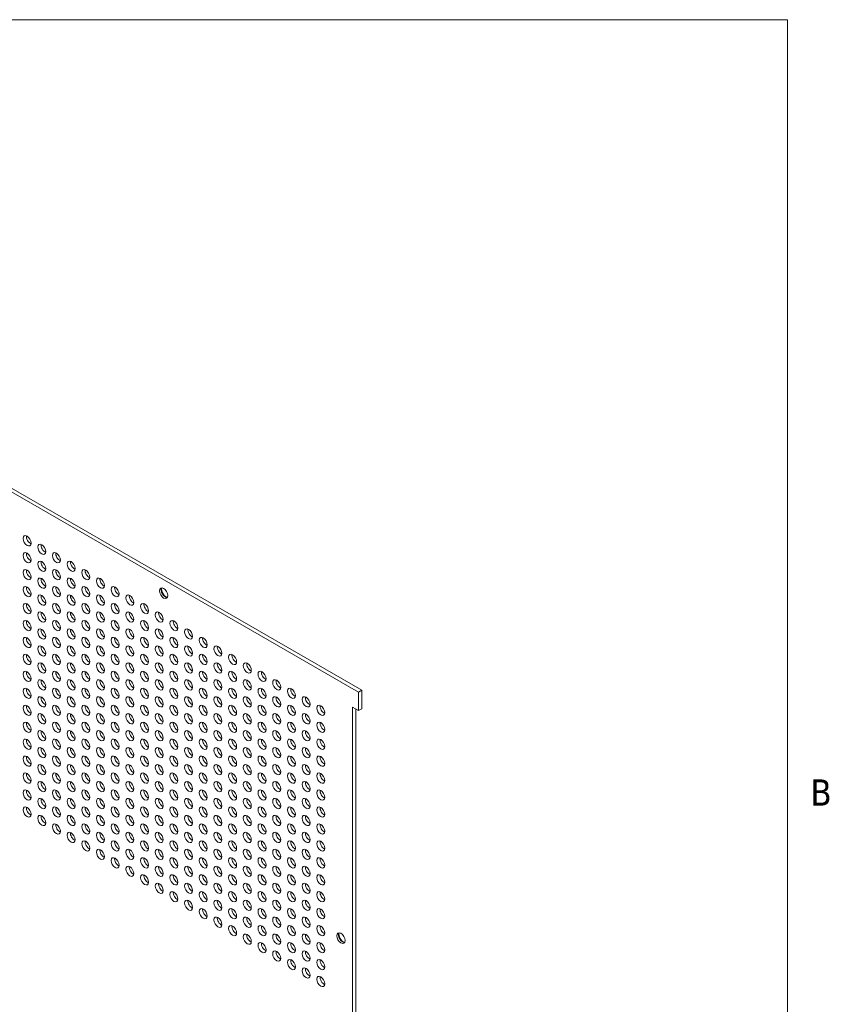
# Model space of a CAD drawing. Header units: millimetres. Extents: x 11 to 920, y 11 to 709.
# Tile 6 of 6: x 752 to 908, y 499 to 687. Entities that reach past the tile are written whole.
import ezdxf

# ---------------------------------------------------------------- set-up
doc = ezdxf.new("R2010")
doc.units = ezdxf.units.MM
doc.header["$LTSCALE"] = 3.333333
doc.layers.add('Sketch Geometry (ANSI)', color=7, linetype='Continuous', lineweight=9)
doc.layers.add('Visible (ANSI)', color=7, linetype='Continuous', lineweight=18)
doc.styles.add('Note Text (ANSI)', font='tahoma.ttf')

# ---------------------------------------------------------------- blocks, each defined once
blk = doc.blocks.new('Borders Default Border')
at = {"layer": 'Sketch Geometry (ANSI)', "flags": 128}
blk.add_lwpolyline([(9.652, 9.652), (9.652, 206.248), (269.748, 206.248), (269.748, 9.652), (9.652, 9.652)], dxfattribs=at)
at = {"layer": 'Sketch Geometry (ANSI)', "insert": (271.056, 161.175), "char_height": 1.5, "attachment_point": 7, "style": 'Note Text (ANSI)'}
blk.add_mtext('B', dxfattribs=at)

msp = doc.modelspace()

# ---------------------------------------------------------------- linework, layer by layer
at = {"layer": 'Visible (ANSI)'}
for p, q in [((671.477, 643.765), (817.778, 559.298)), ((817.141, 558.931), (670.841, 643.398)), ((817.778, 559.298), (817.141, 558.931)), ((817.778, 559.298), (817.778, 555.767)), ((817.141, 555.4), (817.141, 558.931)), ((816.019, 382.256), (816.019, 556.048)), ((816.019, 556.048), (817.141, 555.4)), ((816.655, 555.68), (816.655, 382.624)), ((817.778, 555.767), (817.141, 555.4))]:
    msp.add_line(p, q, dxfattribs=at)
for centre, major_axis in [((753.813, 587.872), (-0.54, 0.935)), ((756.619, 586.252), (-0.54, 0.935)), ((753.813, 584.631), (-0.54, 0.935)), ((759.426, 584.631), (-0.54, 0.935)), ((756.619, 583.011), (-0.54, 0.935)), ((762.232, 583.011), (-0.54, 0.935)), ((753.813, 581.391), (-0.54, 0.935)), ((759.426, 581.391), (-0.54, 0.935)), ((765.038, 581.391), (-0.54, 0.935)), ((756.619, 579.771), (-0.54, 0.935)), ((762.232, 579.771), (-0.54, 0.935)), ((767.845, 579.771), (-0.54, 0.935)), ((753.813, 578.15), (-0.54, 0.935)), ((759.426, 578.15), (-0.54, 0.935)), ((765.038, 578.15), (-0.54, 0.935)), ((770.651, 578.15), (-0.54, 0.935)), ((779.912, 577.853), (-0.563, 0.974)), ((753.813, 574.91), (-0.54, 0.935)), ((756.619, 576.53), (-0.54, 0.935)), ((759.426, 574.91), (-0.54, 0.935)), ((762.232, 576.53), (-0.54, 0.935)), ((765.038, 574.91), (-0.54, 0.935)), ((767.845, 576.53), (-0.54, 0.935)), ((770.651, 574.91), (-0.54, 0.935)), ((773.457, 576.53), (-0.54, 0.935)), ((776.264, 574.91), (-0.54, 0.935)), ((756.619, 573.29), (-0.54, 0.935)), ((762.232, 573.29), (-0.54, 0.935)), ((767.845, 573.29), (-0.54, 0.935)), ((773.457, 573.29), (-0.54, 0.935)), ((779.07, 573.29), (-0.54, 0.935)), ((753.813, 571.67), (-0.54, 0.935)), ((759.426, 571.67), (-0.54, 0.935)), ((765.038, 571.67), (-0.54, 0.935)), ((770.651, 571.67), (-0.54, 0.935)), ((776.264, 571.67), (-0.54, 0.935)), ((781.876, 571.67), (-0.54, 0.935)), ((756.619, 570.049), (-0.54, 0.935)), ((762.232, 570.049), (-0.54, 0.935)), ((767.845, 570.049), (-0.54, 0.935)), ((773.457, 570.049), (-0.54, 0.935)), ((779.07, 570.049), (-0.54, 0.935)), ((784.683, 570.049), (-0.54, 0.935)), ((753.813, 568.429), (-0.54, 0.935)), ((759.426, 568.429), (-0.54, 0.935)), ((765.038, 568.429), (-0.54, 0.935)), ((770.651, 568.429), (-0.54, 0.935)), ((776.264, 568.429), (-0.54, 0.935)), ((781.876, 568.429), (-0.54, 0.935)), ((787.489, 568.429), (-0.54, 0.935)), ((756.619, 566.809), (-0.54, 0.935)), ((762.232, 566.809), (-0.54, 0.935)), ((767.845, 566.809), (-0.54, 0.935)), ((773.457, 566.809), (-0.54, 0.935)), ((779.07, 566.809), (-0.54, 0.935)), ((784.683, 566.809), (-0.54, 0.935)), ((790.295, 566.809), (-0.54, 0.935)), ((753.813, 565.189), (-0.54, 0.935)), ((759.426, 565.189), (-0.54, 0.935)), ((765.038, 565.189), (-0.54, 0.935)), ((770.651, 565.189), (-0.54, 0.935)), ((776.264, 565.189), (-0.54, 0.935)), ((781.876, 565.189), (-0.54, 0.935)), ((787.489, 565.189), (-0.54, 0.935)), ((793.102, 565.189), (-0.54, 0.935)), ((753.813, 561.948), (-0.54, 0.935)), ((756.619, 563.568), (-0.54, 0.935)), ((759.426, 561.948), (-0.54, 0.935)), ((762.232, 563.568), (-0.54, 0.935)), ((765.038, 561.948), (-0.54, 0.935)), ((767.845, 563.568), (-0.54, 0.935)), ((770.651, 561.948), (-0.54, 0.935)), ((773.457, 563.568), (-0.54, 0.935)), ((776.264, 561.948), (-0.54, 0.935)), ((779.07, 563.568), (-0.54, 0.935)), ((781.876, 561.948), (-0.54, 0.935)), ((784.683, 563.568), (-0.54, 0.935)), ((787.489, 561.948), (-0.54, 0.935)), ((790.295, 563.568), (-0.54, 0.935)), ((793.102, 561.948), (-0.54, 0.935)), ((795.908, 563.568), (-0.54, 0.935)), ((798.714, 561.948), (-0.54, 0.935)), ((756.619, 560.328), (-0.54, 0.935)), ((762.232, 560.328), (-0.54, 0.935)), ((767.845, 560.328), (-0.54, 0.935)), ((773.457, 560.328), (-0.54, 0.935)), ((779.07, 560.328), (-0.54, 0.935)), ((784.683, 560.328), (-0.54, 0.935)), ((790.295, 560.328), (-0.54, 0.935)), ((795.908, 560.328), (-0.54, 0.935)), ((801.521, 560.328), (-0.54, 0.935)), ((753.813, 558.708), (-0.54, 0.935)), ((759.426, 558.708), (-0.54, 0.935)), ((765.038, 558.708), (-0.54, 0.935)), ((770.651, 558.708), (-0.54, 0.935)), ((776.264, 558.708), (-0.54, 0.935)), ((781.876, 558.708), (-0.54, 0.935)), ((787.489, 558.708), (-0.54, 0.935)), ((793.102, 558.708), (-0.54, 0.935)), ((798.714, 558.708), (-0.54, 0.935)), ((804.327, 558.708), (-0.54, 0.935)), ((756.619, 557.087), (-0.54, 0.935)), ((762.232, 557.087), (-0.54, 0.935)), ((767.845, 557.087), (-0.54, 0.935)), ((773.457, 557.087), (-0.54, 0.935)), ((779.07, 557.087), (-0.54, 0.935)), ((784.683, 557.087), (-0.54, 0.935)), ((790.295, 557.087), (-0.54, 0.935)), ((795.908, 557.087), (-0.54, 0.935)), ((801.521, 557.087), (-0.54, 0.935)), ((807.133, 557.087), (-0.54, 0.935)), ((753.813, 555.467), (-0.54, 0.935)), ((759.426, 555.467), (-0.54, 0.935)), ((765.038, 555.467), (-0.54, 0.935)), ((770.651, 555.467), (-0.54, 0.935)), ((776.264, 555.467), (-0.54, 0.935)), ((781.876, 555.467), (-0.54, 0.935)), ((787.489, 555.467), (-0.54, 0.935)), ((793.102, 555.467), (-0.54, 0.935)), ((798.714, 555.467), (-0.54, 0.935)), ((804.327, 555.467), (-0.54, 0.935)), ((809.94, 555.467), (-0.54, 0.935)), ((756.619, 553.847), (-0.54, 0.935)), ((762.232, 553.847), (-0.54, 0.935)), ((767.845, 553.847), (-0.54, 0.935)), ((773.457, 553.847), (-0.54, 0.935)), ((779.07, 553.847), (-0.54, 0.935)), ((784.683, 553.847), (-0.54, 0.935)), ((790.295, 553.847), (-0.54, 0.935)), ((795.908, 553.847), (-0.54, 0.935)), ((801.521, 553.847), (-0.54, 0.935)), ((807.133, 553.847), (-0.54, 0.935)), ((753.813, 552.227), (-0.54, 0.935)), ((756.619, 550.606), (-0.54, 0.935)), ((759.426, 552.227), (-0.54, 0.935)), ((762.232, 550.606), (-0.54, 0.935)), ((765.038, 552.227), (-0.54, 0.935)), ((767.845, 550.606), (-0.54, 0.935)), ((770.651, 552.227), (-0.54, 0.935)), ((773.457, 550.606), (-0.54, 0.935)), ((776.264, 552.227), (-0.54, 0.935)), ((779.07, 550.606), (-0.54, 0.935)), ((781.876, 552.227), (-0.54, 0.935)), ((784.683, 550.606), (-0.54, 0.935)), ((787.489, 552.227), (-0.54, 0.935)), ((790.295, 550.606), (-0.54, 0.935)), ((793.102, 552.227), (-0.54, 0.935)), ((795.908, 550.606), (-0.54, 0.935)), ((798.714, 552.227), (-0.54, 0.935)), ((801.521, 550.606), (-0.54, 0.935)), ((804.327, 552.227), (-0.54, 0.935)), ((807.133, 550.606), (-0.54, 0.935)), ((809.94, 552.227), (-0.54, 0.935)), ((753.813, 548.986), (-0.54, 0.935)), ((759.426, 548.986), (-0.54, 0.935)), ((765.038, 548.986), (-0.54, 0.935)), ((770.651, 548.986), (-0.54, 0.935)), ((776.264, 548.986), (-0.54, 0.935)), ((781.876, 548.986), (-0.54, 0.935)), ((787.489, 548.986), (-0.54, 0.935)), ((793.102, 548.986), (-0.54, 0.935)), ((798.714, 548.986), (-0.54, 0.935)), ((804.327, 548.986), (-0.54, 0.935)), ((809.94, 548.986), (-0.54, 0.935)), ((756.619, 547.366), (-0.54, 0.935)), ((762.232, 547.366), (-0.54, 0.935)), ((767.845, 547.366), (-0.54, 0.935)), ((773.457, 547.366), (-0.54, 0.935)), ((779.07, 547.366), (-0.54, 0.935)), ((784.683, 547.366), (-0.54, 0.935)), ((790.295, 547.366), (-0.54, 0.935)), ((795.908, 547.366), (-0.54, 0.935)), ((801.521, 547.366), (-0.54, 0.935)), ((807.133, 547.366), (-0.54, 0.935)), ((753.813, 545.746), (-0.54, 0.935)), ((759.426, 545.746), (-0.54, 0.935)), ((765.038, 545.746), (-0.54, 0.935)), ((770.651, 545.746), (-0.54, 0.935)), ((776.264, 545.746), (-0.54, 0.935)), ((781.876, 545.746), (-0.54, 0.935)), ((787.489, 545.746), (-0.54, 0.935)), ((793.102, 545.746), (-0.54, 0.935)), ((798.714, 545.746), (-0.54, 0.935)), ((804.327, 545.746), (-0.54, 0.935)), ((809.94, 545.746), (-0.54, 0.935)), ((756.619, 544.126), (-0.54, 0.935)), ((762.232, 544.126), (-0.54, 0.935)), ((767.845, 544.126), (-0.54, 0.935)), ((773.457, 544.126), (-0.54, 0.935)), ((779.07, 544.126), (-0.54, 0.935)), ((784.683, 544.126), (-0.54, 0.935)), ((790.295, 544.126), (-0.54, 0.935)), ((795.908, 544.126), (-0.54, 0.935)), ((801.521, 544.126), (-0.54, 0.935)), ((807.133, 544.126), (-0.54, 0.935)), ((753.813, 542.505), (-0.54, 0.935)), ((759.426, 542.505), (-0.54, 0.935)), ((765.038, 542.505), (-0.54, 0.935)), ((770.651, 542.505), (-0.54, 0.935)), ((776.264, 542.505), (-0.54, 0.935)), ((781.876, 542.505), (-0.54, 0.935)), ((787.489, 542.505), (-0.54, 0.935)), ((793.102, 542.505), (-0.54, 0.935)), ((798.714, 542.505), (-0.54, 0.935)), ((804.327, 542.505), (-0.54, 0.935)), ((809.94, 542.505), (-0.54, 0.935)), ((753.813, 539.265), (-0.54, 0.935)), ((756.619, 540.885), (-0.54, 0.935)), ((759.426, 539.265), (-0.54, 0.935)), ((762.232, 540.885), (-0.54, 0.935)), ((765.038, 539.265), (-0.54, 0.935)), ((767.845, 540.885), (-0.54, 0.935)), ((770.651, 539.265), (-0.54, 0.935)), ((773.457, 540.885), (-0.54, 0.935)), ((776.264, 539.265), (-0.54, 0.935)), ((779.07, 540.885), (-0.54, 0.935)), ((781.876, 539.265), (-0.54, 0.935)), ((784.683, 540.885), (-0.54, 0.935)), ((787.489, 539.265), (-0.54, 0.935)), ((790.295, 540.885), (-0.54, 0.935)), ((793.102, 539.265), (-0.54, 0.935)), ((795.908, 540.885), (-0.54, 0.935)), ((798.714, 539.265), (-0.54, 0.935)), ((801.521, 540.885), (-0.54, 0.935)), ((804.327, 539.265), (-0.54, 0.935)), ((807.133, 540.885), (-0.54, 0.935)), ((809.94, 539.265), (-0.54, 0.935)), ((756.619, 537.645), (-0.54, 0.935)), ((762.232, 537.645), (-0.54, 0.935)), ((767.845, 537.645), (-0.54, 0.935)), ((773.457, 537.645), (-0.54, 0.935)), ((779.07, 537.645), (-0.54, 0.935)), ((784.683, 537.645), (-0.54, 0.935)), ((790.295, 537.645), (-0.54, 0.935)), ((795.908, 537.645), (-0.54, 0.935)), ((801.521, 537.645), (-0.54, 0.935)), ((807.133, 537.645), (-0.54, 0.935)), ((753.813, 536.024), (-0.54, 0.935)), ((759.426, 536.024), (-0.54, 0.935)), ((765.038, 536.024), (-0.54, 0.935)), ((770.651, 536.024), (-0.54, 0.935)), ((776.264, 536.024), (-0.54, 0.935)), ((781.876, 536.024), (-0.54, 0.935)), ((787.489, 536.024), (-0.54, 0.935)), ((793.102, 536.024), (-0.54, 0.935)), ((798.714, 536.024), (-0.54, 0.935)), ((804.327, 536.024), (-0.54, 0.935)), ((809.94, 536.024), (-0.54, 0.935)), ((756.619, 534.404), (-0.54, 0.935)), ((762.232, 534.404), (-0.54, 0.935)), ((767.845, 534.404), (-0.54, 0.935)), ((773.457, 534.404), (-0.54, 0.935)), ((779.07, 534.404), (-0.54, 0.935)), ((784.683, 534.404), (-0.54, 0.935)), ((790.295, 534.404), (-0.54, 0.935)), ((795.908, 534.404), (-0.54, 0.935)), ((801.521, 534.404), (-0.54, 0.935)), ((807.133, 534.404), (-0.54, 0.935)), ((759.426, 532.784), (-0.54, 0.935)), ((765.038, 532.784), (-0.54, 0.935)), ((770.651, 532.784), (-0.54, 0.935)), ((776.264, 532.784), (-0.54, 0.935)), ((781.876, 532.784), (-0.54, 0.935)), ((787.489, 532.784), (-0.54, 0.935)), ((793.102, 532.784), (-0.54, 0.935)), ((798.714, 532.784), (-0.54, 0.935)), ((804.327, 532.784), (-0.54, 0.935)), ((809.94, 532.784), (-0.54, 0.935)), ((762.232, 531.164), (-0.54, 0.935)), ((767.845, 531.164), (-0.54, 0.935)), ((773.457, 531.164), (-0.54, 0.935)), ((779.07, 531.164), (-0.54, 0.935)), ((784.683, 531.164), (-0.54, 0.935)), ((790.295, 531.164), (-0.54, 0.935)), ((795.908, 531.164), (-0.54, 0.935)), ((801.521, 531.164), (-0.54, 0.935)), ((807.133, 531.164), (-0.54, 0.935)), ((765.038, 529.543), (-0.54, 0.935)), ((767.845, 527.923), (-0.54, 0.935)), ((770.651, 529.543), (-0.54, 0.935)), ((773.457, 527.923), (-0.54, 0.935)), ((776.264, 529.543), (-0.54, 0.935)), ((779.07, 527.923), (-0.54, 0.935)), ((781.876, 529.543), (-0.54, 0.935)), ((784.683, 527.923), (-0.54, 0.935)), ((787.489, 529.543), (-0.54, 0.935)), ((790.295, 527.923), (-0.54, 0.935)), ((793.102, 529.543), (-0.54, 0.935)), ((795.908, 527.923), (-0.54, 0.935)), ((798.714, 529.543), (-0.54, 0.935)), ((801.521, 527.923), (-0.54, 0.935)), ((804.327, 529.543), (-0.54, 0.935)), ((807.133, 527.923), (-0.54, 0.935)), ((809.94, 529.543), (-0.54, 0.935)), ((770.651, 526.303), (-0.54, 0.935)), ((776.264, 526.303), (-0.54, 0.935)), ((781.876, 526.303), (-0.54, 0.935)), ((787.489, 526.303), (-0.54, 0.935)), ((793.102, 526.303), (-0.54, 0.935)), ((798.714, 526.303), (-0.54, 0.935)), ((804.327, 526.303), (-0.54, 0.935)), ((809.94, 526.303), (-0.54, 0.935)), ((773.457, 524.683), (-0.54, 0.935)), ((779.07, 524.683), (-0.54, 0.935)), ((784.683, 524.683), (-0.54, 0.935)), ((790.295, 524.683), (-0.54, 0.935)), ((795.908, 524.683), (-0.54, 0.935)), ((801.521, 524.683), (-0.54, 0.935)), ((807.133, 524.683), (-0.54, 0.935)), ((776.264, 523.062), (-0.54, 0.935)), ((781.876, 523.062), (-0.54, 0.935)), ((787.489, 523.062), (-0.54, 0.935)), ((793.102, 523.062), (-0.54, 0.935)), ((798.714, 523.062), (-0.54, 0.935)), ((804.327, 523.062), (-0.54, 0.935)), ((809.94, 523.062), (-0.54, 0.935)), ((779.07, 521.442), (-0.54, 0.935)), ((784.683, 521.442), (-0.54, 0.935)), ((790.295, 521.442), (-0.54, 0.935)), ((795.908, 521.442), (-0.54, 0.935)), ((801.521, 521.442), (-0.54, 0.935)), ((807.133, 521.442), (-0.54, 0.935)), ((781.876, 519.822), (-0.54, 0.935)), ((787.489, 519.822), (-0.54, 0.935)), ((793.102, 519.822), (-0.54, 0.935)), ((798.714, 519.822), (-0.54, 0.935)), ((804.327, 519.822), (-0.54, 0.935)), ((809.94, 519.822), (-0.54, 0.935)), ((784.683, 518.202), (-0.54, 0.935)), ((787.489, 516.582), (-0.54, 0.935)), ((790.295, 518.202), (-0.54, 0.935)), ((793.102, 516.582), (-0.54, 0.935)), ((795.908, 518.202), (-0.54, 0.935)), ((798.714, 516.582), (-0.54, 0.935)), ((801.521, 518.202), (-0.54, 0.935)), ((804.327, 516.582), (-0.54, 0.935)), ((807.133, 518.202), (-0.54, 0.935)), ((809.94, 516.582), (-0.54, 0.935)), ((790.295, 514.961), (-0.54, 0.935)), ((795.908, 514.961), (-0.54, 0.935)), ((801.521, 514.961), (-0.54, 0.935)), ((807.133, 514.961), (-0.54, 0.935)), ((793.102, 513.341), (-0.54, 0.935)), ((798.714, 513.341), (-0.54, 0.935)), ((804.327, 513.341), (-0.54, 0.935)), ((809.94, 513.341), (-0.54, 0.935)), ((795.908, 511.721), (-0.54, 0.935)), ((801.521, 511.721), (-0.54, 0.935)), ((807.133, 511.721), (-0.54, 0.935)), ((813.791, 511.916), (-0.563, 0.974)), ((798.714, 510.101), (-0.54, 0.935)), ((804.327, 510.101), (-0.54, 0.935)), ((809.94, 510.101), (-0.54, 0.935)), ((801.521, 508.48), (-0.54, 0.935)), ((807.133, 508.48), (-0.54, 0.935)), ((804.327, 506.86), (-0.54, 0.935)), ((807.133, 505.24), (-0.54, 0.935)), ((809.94, 506.86), (-0.54, 0.935)), ((809.94, 503.62), (-0.54, 0.935))]:
    msp.add_ellipse(centre, major_axis=major_axis, ratio=0.5773503, dxfattribs=at)
for centre, major_axis, start_param, end_param in [((754.45, 588.239), (0.54, -0.935), 3.7720677, 5.6527102), ((754.45, 584.999), (0.54, -0.935), 3.7720677, 5.6527102), ((757.256, 586.619), (0.54, -0.935), 3.7720677, 5.6527102), ((760.062, 584.999), (0.54, -0.935), 3.7720677, 5.6527102), ((757.256, 583.379), (0.54, -0.935), 3.7720677, 5.6527102), ((762.869, 583.379), (0.54, -0.935), 3.7720677, 5.6527102), ((754.45, 581.758), (0.54, -0.935), 3.7720677, 5.6527102), ((760.062, 581.758), (0.54, -0.935), 3.7720677, 5.6527102), ((765.675, 581.758), (0.54, -0.935), 3.7720677, 5.6527102), ((757.256, 580.138), (0.54, -0.935), 3.7720677, 5.6527102), ((762.869, 580.138), (0.54, -0.935), 3.7720677, 5.6527102), ((768.481, 580.138), (0.54, -0.935), 3.7720677, 5.6527102), ((754.45, 578.518), (0.54, -0.935), 3.7720677, 5.6527102), ((760.062, 578.518), (0.54, -0.935), 3.7720677, 5.6527102), ((765.675, 578.518), (0.54, -0.935), 3.7720677, 5.6527102), ((771.288, 578.518), (0.54, -0.935), 3.7720677, 5.6527102), ((780.243, 578.045), (0.563, -0.974), 3.4405678, 5.9842101), ((780.548, 578.221), (0.75, -1.299), 3.9764519, 5.448326), ((757.256, 576.898), (0.54, -0.935), 3.7720677, 5.6527102), ((762.869, 576.898), (0.54, -0.935), 3.7720677, 5.6527102), ((768.481, 576.898), (0.54, -0.935), 3.7720677, 5.6527102), ((774.094, 576.898), (0.54, -0.935), 3.7720677, 5.6527102), ((754.45, 575.277), (0.54, -0.935), 3.7720677, 5.6527102), ((757.256, 573.657), (0.54, -0.935), 3.7720677, 5.6527102), ((760.062, 575.277), (0.54, -0.935), 3.7720677, 5.6527102), ((762.869, 573.657), (0.54, -0.935), 3.7720677, 5.6527102), ((765.675, 575.277), (0.54, -0.935), 3.7720677, 5.6527102), ((768.481, 573.657), (0.54, -0.935), 3.7720677, 5.6527102), ((771.288, 575.277), (0.54, -0.935), 3.7720677, 5.6527102), ((774.094, 573.657), (0.54, -0.935), 3.7720677, 5.6527102), ((776.9, 575.277), (0.54, -0.935), 3.7720677, 5.6527102), ((779.707, 573.657), (0.54, -0.935), 3.7720677, 5.6527102), ((754.45, 572.037), (0.54, -0.935), 3.7720677, 5.6527102), ((760.062, 572.037), (0.54, -0.935), 3.7720677, 5.6527102), ((765.675, 572.037), (0.54, -0.935), 3.7720677, 5.6527102), ((771.288, 572.037), (0.54, -0.935), 3.7720677, 5.6527102), ((776.9, 572.037), (0.54, -0.935), 3.7720677, 5.6527102), ((782.513, 572.037), (0.54, -0.935), 3.7720677, 5.6527102), ((757.256, 570.417), (0.54, -0.935), 3.7720677, 5.6527102), ((762.869, 570.417), (0.54, -0.935), 3.7720677, 5.6527102), ((768.481, 570.417), (0.54, -0.935), 3.7720677, 5.6527102), ((774.094, 570.417), (0.54, -0.935), 3.7720677, 5.6527102), ((779.707, 570.417), (0.54, -0.935), 3.7720677, 5.6527102), ((785.319, 570.417), (0.54, -0.935), 3.7720677, 5.6527102), ((754.45, 568.796), (0.54, -0.935), 3.7720677, 5.6527102), ((760.062, 568.796), (0.54, -0.935), 3.7720677, 5.6527102), ((765.675, 568.796), (0.54, -0.935), 3.7720677, 5.6527102), ((771.288, 568.796), (0.54, -0.935), 3.7720677, 5.6527102), ((776.9, 568.796), (0.54, -0.935), 3.7720677, 5.6527102), ((782.513, 568.796), (0.54, -0.935), 3.7720677, 5.6527102), ((788.126, 568.796), (0.54, -0.935), 3.7720677, 5.6527102), ((757.256, 567.176), (0.54, -0.935), 3.7720677, 5.6527102), ((762.869, 567.176), (0.54, -0.935), 3.7720677, 5.6527102), ((768.481, 567.176), (0.54, -0.935), 3.7720677, 5.6527102), ((774.094, 567.176), (0.54, -0.935), 3.7720677, 5.6527102), ((779.707, 567.176), (0.54, -0.935), 3.7720677, 5.6527102), ((785.319, 567.176), (0.54, -0.935), 3.7720677, 5.6527102), ((790.932, 567.176), (0.54, -0.935), 3.7720677, 5.6527102), ((754.45, 565.556), (0.54, -0.935), 3.7720677, 5.6527102), ((760.062, 565.556), (0.54, -0.935), 3.7720677, 5.6527102), ((765.675, 565.556), (0.54, -0.935), 3.7720677, 5.6527102), ((771.288, 565.556), (0.54, -0.935), 3.7720677, 5.6527102), ((776.9, 565.556), (0.54, -0.935), 3.7720677, 5.6527102), ((782.513, 565.556), (0.54, -0.935), 3.7720677, 5.6527102), ((788.126, 565.556), (0.54, -0.935), 3.7720677, 5.6527102), ((793.738, 565.556), (0.54, -0.935), 3.7720677, 5.6527102), ((754.45, 562.316), (0.54, -0.935), 3.7720677, 5.6527102), ((757.256, 563.936), (0.54, -0.935), 3.7720677, 5.6527102), ((760.062, 562.316), (0.54, -0.935), 3.7720677, 5.6527102), ((762.869, 563.936), (0.54, -0.935), 3.7720677, 5.6527102), ((765.675, 562.316), (0.54, -0.935), 3.7720677, 5.6527102), ((768.481, 563.936), (0.54, -0.935), 3.7720677, 5.6527102), ((771.288, 562.316), (0.54, -0.935), 3.7720677, 5.6527102), ((774.094, 563.936), (0.54, -0.935), 3.7720677, 5.6527102), ((776.9, 562.316), (0.54, -0.935), 3.7720677, 5.6527102), ((779.707, 563.936), (0.54, -0.935), 3.7720677, 5.6527102), ((782.513, 562.316), (0.54, -0.935), 3.7720677, 5.6527102), ((785.319, 563.936), (0.54, -0.935), 3.7720677, 5.6527102), ((788.126, 562.316), (0.54, -0.935), 3.7720677, 5.6527102), ((790.932, 563.936), (0.54, -0.935), 3.7720677, 5.6527102), ((793.738, 562.316), (0.54, -0.935), 3.7720677, 5.6527102), ((796.544, 563.936), (0.54, -0.935), 3.7720677, 5.6527102), ((799.351, 562.316), (0.54, -0.935), 3.7720677, 5.6527102), ((757.256, 560.695), (0.54, -0.935), 3.7720677, 5.6527102), ((762.869, 560.695), (0.54, -0.935), 3.7720677, 5.6527102), ((768.481, 560.695), (0.54, -0.935), 3.7720677, 5.6527102), ((774.094, 560.695), (0.54, -0.935), 3.7720677, 5.6527102), ((779.707, 560.695), (0.54, -0.935), 3.7720677, 5.6527102), ((785.319, 560.695), (0.54, -0.935), 3.7720677, 5.6527102), ((790.932, 560.695), (0.54, -0.935), 3.7720677, 5.6527102), ((796.544, 560.695), (0.54, -0.935), 3.7720677, 5.6527102), ((802.157, 560.695), (0.54, -0.935), 3.7720677, 5.6527102), ((754.45, 559.075), (0.54, -0.935), 3.7720677, 5.6527102), ((760.062, 559.075), (0.54, -0.935), 3.7720677, 5.6527102), ((765.675, 559.075), (0.54, -0.935), 3.7720677, 5.6527102), ((771.288, 559.075), (0.54, -0.935), 3.7720677, 5.6527102), ((776.9, 559.075), (0.54, -0.935), 3.7720677, 5.6527102), ((782.513, 559.075), (0.54, -0.935), 3.7720677, 5.6527102), ((788.126, 559.075), (0.54, -0.935), 3.7720677, 5.6527102), ((793.738, 559.075), (0.54, -0.935), 3.7720677, 5.6527102), ((799.351, 559.075), (0.54, -0.935), 3.7720677, 5.6527102), ((804.963, 559.075), (0.54, -0.935), 3.7720677, 5.6527102), ((757.256, 557.455), (0.54, -0.935), 3.7720677, 5.6527102), ((762.869, 557.455), (0.54, -0.935), 3.7720677, 5.6527102), ((768.481, 557.455), (0.54, -0.935), 3.7720677, 5.6527102), ((774.094, 557.455), (0.54, -0.935), 3.7720677, 5.6527102), ((779.707, 557.455), (0.54, -0.935), 3.7720677, 5.6527102), ((785.319, 557.455), (0.54, -0.935), 3.7720677, 5.6527102), ((790.932, 557.455), (0.54, -0.935), 3.7720677, 5.6527102), ((796.544, 557.455), (0.54, -0.935), 3.7720677, 5.6527102), ((802.157, 557.455), (0.54, -0.935), 3.7720677, 5.6527102), ((807.77, 557.455), (0.54, -0.935), 3.7720677, 5.6527102), ((754.45, 555.835), (0.54, -0.935), 3.7720677, 5.6527102), ((760.062, 555.835), (0.54, -0.935), 3.7720677, 5.6527102), ((765.675, 555.835), (0.54, -0.935), 3.7720677, 5.6527102), ((771.288, 555.835), (0.54, -0.935), 3.7720677, 5.6527102), ((776.9, 555.835), (0.54, -0.935), 3.7720677, 5.6527102), ((782.513, 555.835), (0.54, -0.935), 3.7720677, 5.6527102), ((788.126, 555.835), (0.54, -0.935), 3.7720677, 5.6527102), ((793.738, 555.835), (0.54, -0.935), 3.7720677, 5.6527102), ((799.351, 555.835), (0.54, -0.935), 3.7720677, 5.6527102), ((804.963, 555.835), (0.54, -0.935), 3.7720677, 5.6527102), ((810.576, 555.835), (0.54, -0.935), 3.7720677, 5.6527102), ((757.256, 554.214), (0.54, -0.935), 3.7720677, 5.6527102), ((762.869, 554.214), (0.54, -0.935), 3.7720677, 5.6527102), ((768.481, 554.214), (0.54, -0.935), 3.7720677, 5.6527102), ((774.094, 554.214), (0.54, -0.935), 3.7720677, 5.6527102), ((779.707, 554.214), (0.54, -0.935), 3.7720677, 5.6527102), ((785.319, 554.214), (0.54, -0.935), 3.7720677, 5.6527102), ((790.932, 554.214), (0.54, -0.935), 3.7720677, 5.6527102), ((796.544, 554.214), (0.54, -0.935), 3.7720677, 5.6527102), ((802.157, 554.214), (0.54, -0.935), 3.7720677, 5.6527102), ((807.77, 554.214), (0.54, -0.935), 3.7720677, 5.6527102), ((754.45, 552.594), (0.54, -0.935), 3.7720677, 5.6527102), ((757.256, 550.974), (0.54, -0.935), 3.7720677, 5.6527102), ((760.062, 552.594), (0.54, -0.935), 3.7720677, 5.6527102), ((762.869, 550.974), (0.54, -0.935), 3.7720677, 5.6527102), ((765.675, 552.594), (0.54, -0.935), 3.7720677, 5.6527102), ((768.481, 550.974), (0.54, -0.935), 3.7720677, 5.6527102), ((771.288, 552.594), (0.54, -0.935), 3.7720677, 5.6527102), ((774.094, 550.974), (0.54, -0.935), 3.7720677, 5.6527102), ((776.9, 552.594), (0.54, -0.935), 3.7720677, 5.6527102), ((779.707, 550.974), (0.54, -0.935), 3.7720677, 5.6527102), ((782.513, 552.594), (0.54, -0.935), 3.7720677, 5.6527102), ((785.319, 550.974), (0.54, -0.935), 3.7720677, 5.6527102), ((788.126, 552.594), (0.54, -0.935), 3.7720677, 5.6527102), ((790.932, 550.974), (0.54, -0.935), 3.7720677, 5.6527102), ((793.738, 552.594), (0.54, -0.935), 3.7720677, 5.6527102), ((796.544, 550.974), (0.54, -0.935), 3.7720677, 5.6527102), ((799.351, 552.594), (0.54, -0.935), 3.7720677, 5.6527102), ((802.157, 550.974), (0.54, -0.935), 3.7720677, 5.6527102), ((804.963, 552.594), (0.54, -0.935), 3.7720677, 5.6527102), ((807.77, 550.974), (0.54, -0.935), 3.7720677, 5.6527102), ((810.576, 552.594), (0.54, -0.935), 3.7720677, 5.6527102), ((754.45, 549.354), (0.54, -0.935), 3.7720677, 5.6527102), ((760.062, 549.354), (0.54, -0.935), 3.7720677, 5.6527102), ((765.675, 549.354), (0.54, -0.935), 3.7720677, 5.6527102), ((771.288, 549.354), (0.54, -0.935), 3.7720677, 5.6527102), ((776.9, 549.354), (0.54, -0.935), 3.7720677, 5.6527102), ((782.513, 549.354), (0.54, -0.935), 3.7720677, 5.6527102), ((788.126, 549.354), (0.54, -0.935), 3.7720677, 5.6527102), ((793.738, 549.354), (0.54, -0.935), 3.7720677, 5.6527102), ((799.351, 549.354), (0.54, -0.935), 3.7720677, 5.6527102), ((804.963, 549.354), (0.54, -0.935), 3.7720677, 5.6527102), ((810.576, 549.354), (0.54, -0.935), 3.7720677, 5.6527102), ((757.256, 547.733), (0.54, -0.935), 3.7720677, 5.6527102), ((762.869, 547.733), (0.54, -0.935), 3.7720677, 5.6527102), ((768.481, 547.733), (0.54, -0.935), 3.7720677, 5.6527102), ((774.094, 547.733), (0.54, -0.935), 3.7720677, 5.6527102), ((779.707, 547.733), (0.54, -0.935), 3.7720677, 5.6527102), ((785.319, 547.733), (0.54, -0.935), 3.7720677, 5.6527102), ((790.932, 547.733), (0.54, -0.935), 3.7720677, 5.6527102), ((796.544, 547.733), (0.54, -0.935), 3.7720677, 5.6527102), ((802.157, 547.733), (0.54, -0.935), 3.7720677, 5.6527102), ((807.77, 547.733), (0.54, -0.935), 3.7720677, 5.6527102), ((754.45, 546.113), (0.54, -0.935), 3.7720677, 5.6527102), ((760.062, 546.113), (0.54, -0.935), 3.7720677, 5.6527102), ((765.675, 546.113), (0.54, -0.935), 3.7720677, 5.6527102), ((771.288, 546.113), (0.54, -0.935), 3.7720677, 5.6527102), ((776.9, 546.113), (0.54, -0.935), 3.7720677, 5.6527102), ((782.513, 546.113), (0.54, -0.935), 3.7720677, 5.6527102), ((788.126, 546.113), (0.54, -0.935), 3.7720677, 5.6527102), ((793.738, 546.113), (0.54, -0.935), 3.7720677, 5.6527102), ((799.351, 546.113), (0.54, -0.935), 3.7720677, 5.6527102), ((804.963, 546.113), (0.54, -0.935), 3.7720677, 5.6527102), ((810.576, 546.113), (0.54, -0.935), 3.7720677, 5.6527102), ((757.256, 544.493), (0.54, -0.935), 3.7720677, 5.6527102), ((762.869, 544.493), (0.54, -0.935), 3.7720677, 5.6527102), ((768.481, 544.493), (0.54, -0.935), 3.7720677, 5.6527102), ((774.094, 544.493), (0.54, -0.935), 3.7720677, 5.6527102), ((779.707, 544.493), (0.54, -0.935), 3.7720677, 5.6527102), ((785.319, 544.493), (0.54, -0.935), 3.7720677, 5.6527102), ((790.932, 544.493), (0.54, -0.935), 3.7720677, 5.6527102), ((796.544, 544.493), (0.54, -0.935), 3.7720677, 5.6527102), ((802.157, 544.493), (0.54, -0.935), 3.7720677, 5.6527102), ((807.77, 544.493), (0.54, -0.935), 3.7720677, 5.6527102), ((754.45, 542.873), (0.54, -0.935), 3.7720677, 5.6527102), ((760.062, 542.873), (0.54, -0.935), 3.7720677, 5.6527102), ((765.675, 542.873), (0.54, -0.935), 3.7720677, 5.6527102), ((771.288, 542.873), (0.54, -0.935), 3.7720677, 5.6527102), ((776.9, 542.873), (0.54, -0.935), 3.7720677, 5.6527102), ((782.513, 542.873), (0.54, -0.935), 3.7720677, 5.6527102), ((788.126, 542.873), (0.54, -0.935), 3.7720677, 5.6527102), ((793.738, 542.873), (0.54, -0.935), 3.7720677, 5.6527102), ((799.351, 542.873), (0.54, -0.935), 3.7720677, 5.6527102), ((804.963, 542.873), (0.54, -0.935), 3.7720677, 5.6527102), ((810.576, 542.873), (0.54, -0.935), 3.7720677, 5.6527102), ((757.256, 541.252), (0.54, -0.935), 3.7720677, 5.6527102), ((762.869, 541.252), (0.54, -0.935), 3.7720677, 5.6527102), ((768.481, 541.252), (0.54, -0.935), 3.7720677, 5.6527102), ((774.094, 541.252), (0.54, -0.935), 3.7720677, 5.6527102), ((779.707, 541.252), (0.54, -0.935), 3.7720677, 5.6527102), ((785.319, 541.252), (0.54, -0.935), 3.7720677, 5.6527102), ((790.932, 541.252), (0.54, -0.935), 3.7720677, 5.6527102), ((796.544, 541.252), (0.54, -0.935), 3.7720677, 5.6527102), ((802.157, 541.252), (0.54, -0.935), 3.7720677, 5.6527102), ((807.77, 541.252), (0.54, -0.935), 3.7720677, 5.6527102), ((754.45, 539.632), (0.54, -0.935), 3.7720677, 5.6527102), ((757.256, 538.012), (0.54, -0.935), 3.7720677, 5.6527102), ((760.062, 539.632), (0.54, -0.935), 3.7720677, 5.6527102), ((762.869, 538.012), (0.54, -0.935), 3.7720677, 5.6527102), ((765.675, 539.632), (0.54, -0.935), 3.7720677, 5.6527102), ((768.481, 538.012), (0.54, -0.935), 3.7720677, 5.6527102), ((771.288, 539.632), (0.54, -0.935), 3.7720677, 5.6527102), ((774.094, 538.012), (0.54, -0.935), 3.7720677, 5.6527102), ((776.9, 539.632), (0.54, -0.935), 3.7720677, 5.6527102), ((779.707, 538.012), (0.54, -0.935), 3.7720677, 5.6527102), ((782.513, 539.632), (0.54, -0.935), 3.7720677, 5.6527102), ((785.319, 538.012), (0.54, -0.935), 3.7720677, 5.6527102), ((788.126, 539.632), (0.54, -0.935), 3.7720677, 5.6527102), ((790.932, 538.012), (0.54, -0.935), 3.7720677, 5.6527102), ((793.738, 539.632), (0.54, -0.935), 3.7720677, 5.6527102), ((796.544, 538.012), (0.54, -0.935), 3.7720677, 5.6527102), ((799.351, 539.632), (0.54, -0.935), 3.7720677, 5.6527102), ((802.157, 538.012), (0.54, -0.935), 3.7720677, 5.6527102), ((804.963, 539.632), (0.54, -0.935), 3.7720677, 5.6527102), ((807.77, 538.012), (0.54, -0.935), 3.7720677, 5.6527102), ((810.576, 539.632), (0.54, -0.935), 3.7720677, 5.6527102), ((754.45, 536.392), (0.54, -0.935), 3.7720677, 5.6527102), ((760.062, 536.392), (0.54, -0.935), 3.7720677, 5.6527102), ((765.675, 536.392), (0.54, -0.935), 3.7720677, 5.6527102), ((771.288, 536.392), (0.54, -0.935), 3.7720677, 5.6527102), ((776.9, 536.392), (0.54, -0.935), 3.7720677, 5.6527102), ((782.513, 536.392), (0.54, -0.935), 3.7720677, 5.6527102), ((788.126, 536.392), (0.54, -0.935), 3.7720677, 5.6527102), ((793.738, 536.392), (0.54, -0.935), 3.7720677, 5.6527102), ((799.351, 536.392), (0.54, -0.935), 3.7720677, 5.6527102), ((804.963, 536.392), (0.54, -0.935), 3.7720677, 5.6527102), ((810.576, 536.392), (0.54, -0.935), 3.7720677, 5.6527102), ((757.256, 534.772), (0.54, -0.935), 3.7720677, 5.6527102), ((762.869, 534.772), (0.54, -0.935), 3.7720677, 5.6527102), ((768.481, 534.772), (0.54, -0.935), 3.7720677, 5.6527102), ((774.094, 534.772), (0.54, -0.935), 3.7720677, 5.6527102), ((779.707, 534.772), (0.54, -0.935), 3.7720677, 5.6527102), ((785.319, 534.772), (0.54, -0.935), 3.7720677, 5.6527102), ((790.932, 534.772), (0.54, -0.935), 3.7720677, 5.6527102), ((796.544, 534.772), (0.54, -0.935), 3.7720677, 5.6527102), ((802.157, 534.772), (0.54, -0.935), 3.7720677, 5.6527102), ((807.77, 534.772), (0.54, -0.935), 3.7720677, 5.6527102), ((760.062, 533.151), (0.54, -0.935), 3.7720677, 5.6527102), ((765.675, 533.151), (0.54, -0.935), 3.7720677, 5.6527102), ((771.288, 533.151), (0.54, -0.935), 3.7720677, 5.6527102), ((776.9, 533.151), (0.54, -0.935), 3.7720677, 5.6527102), ((782.513, 533.151), (0.54, -0.935), 3.7720677, 5.6527102), ((788.126, 533.151), (0.54, -0.935), 3.7720677, 5.6527102), ((793.738, 533.151), (0.54, -0.935), 3.7720677, 5.6527102), ((799.351, 533.151), (0.54, -0.935), 3.7720677, 5.6527102), ((804.963, 533.151), (0.54, -0.935), 3.7720677, 5.6527102), ((810.576, 533.151), (0.54, -0.935), 3.7720677, 5.6527102), ((762.869, 531.531), (0.54, -0.935), 3.7720677, 5.6527102), ((768.481, 531.531), (0.54, -0.935), 3.7720677, 5.6527102), ((774.094, 531.531), (0.54, -0.935), 3.7720677, 5.6527102), ((779.707, 531.531), (0.54, -0.935), 3.7720677, 5.6527102), ((785.319, 531.531), (0.54, -0.935), 3.7720677, 5.6527102), ((790.932, 531.531), (0.54, -0.935), 3.7720677, 5.6527102), ((796.544, 531.531), (0.54, -0.935), 3.7720677, 5.6527102), ((802.157, 531.531), (0.54, -0.935), 3.7720677, 5.6527102), ((807.77, 531.531), (0.54, -0.935), 3.7720677, 5.6527102), ((765.675, 529.911), (0.54, -0.935), 3.7720677, 5.6527102), ((771.288, 529.911), (0.54, -0.935), 3.7720677, 5.6527102), ((776.9, 529.911), (0.54, -0.935), 3.7720677, 5.6527102), ((782.513, 529.911), (0.54, -0.935), 3.7720677, 5.6527102), ((788.126, 529.911), (0.54, -0.935), 3.7720677, 5.6527102), ((793.738, 529.911), (0.54, -0.935), 3.7720677, 5.6527102), ((799.351, 529.911), (0.54, -0.935), 3.7720677, 5.6527102), ((804.963, 529.911), (0.54, -0.935), 3.7720677, 5.6527102), ((810.576, 529.911), (0.54, -0.935), 3.7720677, 5.6527102), ((768.481, 528.291), (0.54, -0.935), 3.7720677, 5.6527102), ((771.288, 526.67), (0.54, -0.935), 3.7720677, 5.6527102), ((774.094, 528.291), (0.54, -0.935), 3.7720677, 5.6527102), ((776.9, 526.67), (0.54, -0.935), 3.7720677, 5.6527102), ((779.707, 528.291), (0.54, -0.935), 3.7720677, 5.6527102), ((782.513, 526.67), (0.54, -0.935), 3.7720677, 5.6527102), ((785.319, 528.291), (0.54, -0.935), 3.7720677, 5.6527102), ((788.126, 526.67), (0.54, -0.935), 3.7720677, 5.6527102), ((790.932, 528.291), (0.54, -0.935), 3.7720677, 5.6527102), ((793.738, 526.67), (0.54, -0.935), 3.7720677, 5.6527102), ((796.544, 528.291), (0.54, -0.935), 3.7720677, 5.6527102), ((799.351, 526.67), (0.54, -0.935), 3.7720677, 5.6527102), ((802.157, 528.291), (0.54, -0.935), 3.7720677, 5.6527102), ((804.963, 526.67), (0.54, -0.935), 3.7720677, 5.6527102), ((807.77, 528.291), (0.54, -0.935), 3.7720677, 5.6527102), ((810.576, 526.67), (0.54, -0.935), 3.7720677, 5.6527102), ((774.094, 525.05), (0.54, -0.935), 3.7720677, 5.6527102), ((779.707, 525.05), (0.54, -0.935), 3.7720677, 5.6527102), ((785.319, 525.05), (0.54, -0.935), 3.7720677, 5.6527102), ((790.932, 525.05), (0.54, -0.935), 3.7720677, 5.6527102), ((796.544, 525.05), (0.54, -0.935), 3.7720677, 5.6527102), ((802.157, 525.05), (0.54, -0.935), 3.7720677, 5.6527102), ((807.77, 525.05), (0.54, -0.935), 3.7720677, 5.6527102), ((776.9, 523.43), (0.54, -0.935), 3.7720677, 5.6527102), ((782.513, 523.43), (0.54, -0.935), 3.7720677, 5.6527102), ((788.126, 523.43), (0.54, -0.935), 3.7720677, 5.6527102), ((793.738, 523.43), (0.54, -0.935), 3.7720677, 5.6527102), ((799.351, 523.43), (0.54, -0.935), 3.7720677, 5.6527102), ((804.963, 523.43), (0.54, -0.935), 3.7720677, 5.6527102), ((810.576, 523.43), (0.54, -0.935), 3.7720677, 5.6527102), ((779.707, 521.81), (0.54, -0.935), 3.7720677, 5.6527102), ((785.319, 521.81), (0.54, -0.935), 3.7720677, 5.6527102), ((790.932, 521.81), (0.54, -0.935), 3.7720677, 5.6527102), ((796.544, 521.81), (0.54, -0.935), 3.7720677, 5.6527102), ((802.157, 521.81), (0.54, -0.935), 3.7720677, 5.6527102), ((807.77, 521.81), (0.54, -0.935), 3.7720677, 5.6527102), ((782.513, 520.189), (0.54, -0.935), 3.7720677, 5.6527102), ((788.126, 520.189), (0.54, -0.935), 3.7720677, 5.6527102), ((793.738, 520.189), (0.54, -0.935), 3.7720677, 5.6527102), ((799.351, 520.189), (0.54, -0.935), 3.7720677, 5.6527102), ((804.963, 520.189), (0.54, -0.935), 3.7720677, 5.6527102), ((810.576, 520.189), (0.54, -0.935), 3.7720677, 5.6527102), ((785.319, 518.569), (0.54, -0.935), 3.7720677, 5.6527102), ((790.932, 518.569), (0.54, -0.935), 3.7720677, 5.6527102), ((796.544, 518.569), (0.54, -0.935), 3.7720677, 5.6527102), ((802.157, 518.569), (0.54, -0.935), 3.7720677, 5.6527102), ((807.77, 518.569), (0.54, -0.935), 3.7720677, 5.6527102), ((788.126, 516.949), (0.54, -0.935), 3.7720677, 5.6527102), ((790.932, 515.329), (0.54, -0.935), 3.7720677, 5.6527102), ((793.738, 516.949), (0.54, -0.935), 3.7720677, 5.6527102), ((796.544, 515.329), (0.54, -0.935), 3.7720677, 5.6527102), ((799.351, 516.949), (0.54, -0.935), 3.7720677, 5.6527102), ((802.157, 515.329), (0.54, -0.935), 3.7720677, 5.6527102), ((804.963, 516.949), (0.54, -0.935), 3.7720677, 5.6527102), ((807.77, 515.329), (0.54, -0.935), 3.7720677, 5.6527102), ((810.576, 516.949), (0.54, -0.935), 3.7720677, 5.6527102), ((793.738, 513.708), (0.54, -0.935), 3.7720677, 5.6527102), ((799.351, 513.708), (0.54, -0.935), 3.7720677, 5.6527102), ((804.963, 513.708), (0.54, -0.935), 3.7720677, 5.6527102), ((810.576, 513.708), (0.54, -0.935), 3.7720677, 5.6527102), ((796.544, 512.088), (0.54, -0.935), 3.7720677, 5.6527102), ((802.157, 512.088), (0.54, -0.935), 3.7720677, 5.6527102), ((807.77, 512.088), (0.54, -0.935), 3.7720677, 5.6527102), ((814.123, 512.107), (0.562, -0.974), 3.4405678, 5.9842101), ((814.428, 512.284), (0.75, -1.299), 3.9764519, 5.448326), ((799.351, 510.468), (0.54, -0.935), 3.7720677, 5.6527102), ((804.963, 510.468), (0.54, -0.935), 3.7720677, 5.6527102), ((810.576, 510.468), (0.54, -0.935), 3.7720677, 5.6527102), ((802.157, 508.848), (0.54, -0.935), 3.7720677, 5.6527102), ((807.77, 508.848), (0.54, -0.935), 3.7720677, 5.6527102), ((804.963, 507.228), (0.54, -0.935), 3.7720677, 5.6527102), ((810.576, 507.228), (0.54, -0.935), 3.7720677, 5.6527102), ((807.77, 505.607), (0.54, -0.935), 3.7720677, 5.6527102), ((810.576, 503.987), (0.54, -0.935), 3.7720677, 5.6527102)]:
    msp.add_ellipse(centre, major_axis=major_axis, ratio=0.5773503, start_param=start_param, end_param=end_param, dxfattribs=at)

# ---------------------------------------------------------------- block references
at = {"xscale": 3.333333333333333, "yscale": 3.333333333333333, "zscale": 3.333333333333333}
msp.add_blockref('Borders Default Border', (0, 0), dxfattribs=at)

doc.saveas('drawing.dxf')
